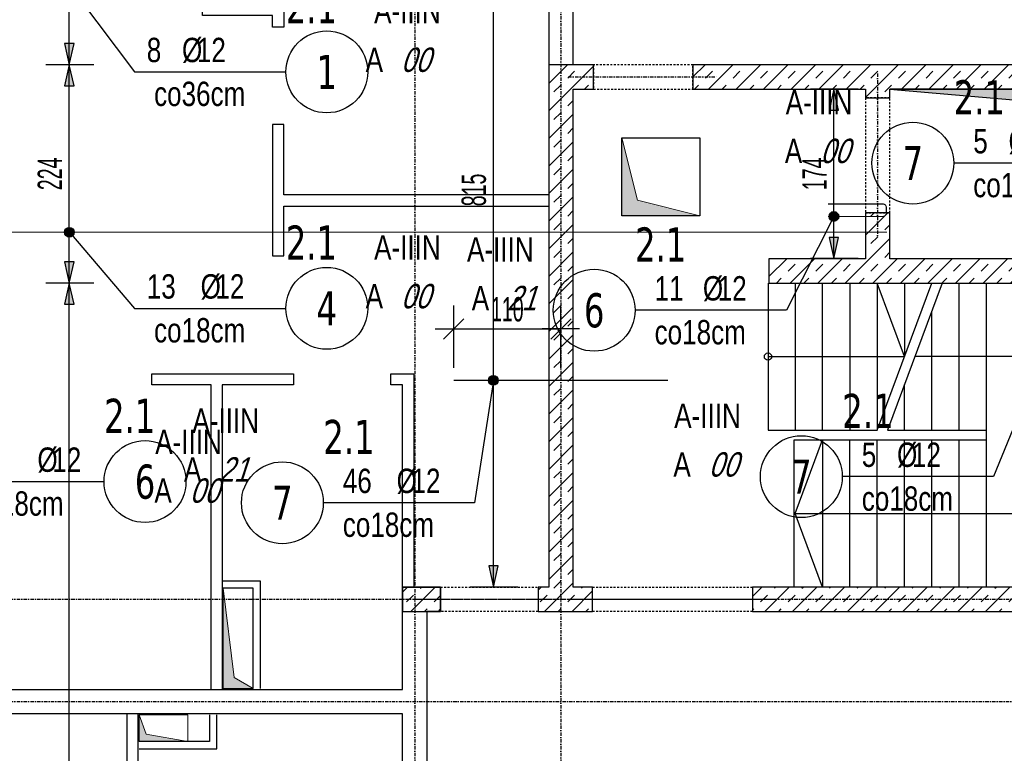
# Model space of a CAD drawing. Header units: millimetres. Extents: x 7622 to 25843, y -22705 to -15125.
# Tile 11 of 45: x 8260 to 9270, y -16852 to -16099. Entities that reach past the tile are written whole.
import ezdxf
from ezdxf.enums import TextEntityAlignment as Align

# ---------------------------------------------------------------- set-up
doc = ezdxf.new("R2010")
doc.units = ezdxf.units.MM
doc.header["$LTSCALE"] = 10
doc.linetypes.add('MO', pattern=[0.7, 0.35, -0.17, 0.01, -0.17])
doc.linetypes.add('MP', pattern=[0.36, 0.2, -0.16])
for name, color, linetype in [('BA_szr', 1, 'Continuous'), ('BA_wym', 1, 'Continuous'), ('BD_lpm', 1, 'MP'), ('BD_osm', 1, 'MO'), ('BD_wic', 1, 'Continuous'), ('BD_wig', 3, 'Continuous'), ('BZ_odn', 1, 'Continuous'), ('BZ_opi1', 7, 'Continuous'), ('BZ_opi2', 4, 'Continuous'), ('BZ_P_wid', 3, 'Continuous'), ('BZ_wym', 1, 'Continuous')]:
    doc.layers.add(name, color=color, linetype=linetype)
doc.layers.add('BZ_pom', color=6, linetype='Continuous', plot=False)
doc.layers.add('Nowe_A-Przebicia_Nr_pióra__1', color=7, linetype='Continuous', lineweight=13)
doc.layers.add('Nowe_A-Przebicia_Nr_pióra__102', color=7, linetype='Continuous', lineweight=5, true_color=0xcccccc)
doc.styles.add('BIKTBG', font='tahoma.ttf', dxfattribs={"width": 0.85})
doc.styles.add('BIKTS', font='bikromsw.shx', dxfattribs={"width": 0.8})
doc.styles.add('BIKWYM', font='bikromsw.shx', dxfattribs={"width": 0.6})
doc.dimstyles.new('BZ_KP_100_cm', dxfattribs={"dimtxt": 25, "dimasz": 1.666667, "dimexe": 24, "dimexo": 0, "dimgap": 0, "dimtad": 0, "dimdec": 1, "dimrnd": 0.5, "dimzin": 9, "dimdsep": 46, "dimtxsty": 'BIKWYM', "dimblk": 'WYM-KR', "dimblk1": 'WYM-KP', "dimblk2": 'WYM-KP', "dimsah": 1, "dimcen": 0, "dimdle": 20, "dimclrd": 256, "dimclre": 256, "dimclrt": 7, "dimadec": 0, "dimazin": 0, "dimtfac": 0.033333, "dimtdec": 1, "dimtmove": 0, "dimatfit": 3, "dimldrblk": 'WYM-KP', "dimfxl": 1, "dimtvp": 0.8, "dimtolj": 1, "dimarcsym": 0})
doc.dimstyles.new('BZ_KR_100_cm', dxfattribs={"dimtxt": 25, "dimasz": 1.666667, "dimexe": 24, "dimexo": 0, "dimgap": 0, "dimtad": 0, "dimdec": 1, "dimrnd": 0.5, "dimzin": 9, "dimdsep": 46, "dimtxsty": 'BIKWYM', "dimblk": 'WYM-KR', "dimcen": 0, "dimdle": 20, "dimclrd": 256, "dimclre": 256, "dimclrt": 7, "dimadec": 0, "dimazin": 0, "dimtfac": 0.033333, "dimtdec": 1, "dimtmove": 0, "dimatfit": 3, "dimldrblk": 'WYM-KR', "dimfxl": 1, "dimtvp": 0.8, "dimtolj": 1, "dimarcsym": 0})
doc.dimstyles.new('BZ_ST_100_cm', dxfattribs={"dimtxt": 25, "dimasz": 1.666667, "dimexe": 24, "dimexo": 0, "dimgap": 0, "dimtad": 0, "dimdec": 1, "dimrnd": 0.5, "dimdsep": 46, "dimtxsty": 'BIKWYM', "dimblk": 'WYM-ST', "dimcen": 0, "dimdle": 20, "dimclrd": 256, "dimclre": 256, "dimclrt": 7, "dimadec": 0, "dimazin": 0, "dimtfac": 0.033333, "dimtdec": 1, "dimtix": 1, "dimtmove": 2, "dimatfit": 3, "dimldrblk": 'WYM-ST', "dimfxl": 25, "dimfxlon": 1, "dimtvp": 0.8, "dimtolj": 1, "dimtzin": 0, "dimarcsym": 0})
pattern_1 = [(45, (2663.26, -19192.657), (-14.142136, 14.142136), []), (45, (2656.188, -19185.586), (-14.142136, 14.142136), [10, -10])]

# ---------------------------------------------------------------- blocks, each defined once
blk = doc.blocks.new('WYM-ST')
blk.add_hatch(color=256).paths.add_polyline_path([(-13, 2.88), (0, 0), (-13, -2.88)])
blk.add_lwpolyline([(0, 0), (-13, 2.88), (-13, -2.88), (0, 0)])
blk = doc.blocks.new('*D174')
at = {"layer": 'BA_wym', "lineweight": -2}
for p, q in [((8335.7, -16369.3), (8286.7, -16369.3)), ((8310.7, -17639.6), (8310.7, -16371)), ((8285.7, -17641.3), (8334.7, -17641.3))]:
    blk.add_line(p, q, dxfattribs=at)
at = {"layer": 'Defpoints', "color": 0}
for p in [(8310.7, -16369.3), (9028.7, -16369.3), (8137.7, -17641.3)]:
    blk.add_point(p, dxfattribs=at)
at = {"layer": 'BA_wym', "lineweight": -2, "xscale": 1.666666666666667, "yscale": 1.666666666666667, "zscale": 1.666666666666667}
for p, rotation in [((8310.7, -16369.3), 90), ((8310.7, -17641.3), 270)]:
    blk.add_blockref('WYM-ST', p, dxfattribs=dict(at, rotation=rotation))
at = {"layer": 'BA_wym', "color": 7, "insert": (8290.7, -17005.3), "char_height": 25, "attachment_point": 5, "rotation": 90, "style": 'BIKWYM'}
blk.add_mtext('\\A1;1272', dxfattribs=at)
blk = doc.blocks.new('*D177')
at = {"layer": 'BA_wym', "lineweight": -2}
for p, q in [((8335.7, -16145.3), (8286.7, -16145.3)), ((8310.7, -16367.6), (8310.7, -16147)), ((8335.7, -16369.3), (8286.7, -16369.3))]:
    blk.add_line(p, q, dxfattribs=at)
at = {"layer": 'Defpoints', "color": 0}
for p in [(8310.7, -16145.3), (9127.7, -16145.3), (9028.7, -16369.3)]:
    blk.add_point(p, dxfattribs=at)
at = {"layer": 'BA_wym', "lineweight": -2, "xscale": 1.666666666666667, "yscale": 1.666666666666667, "zscale": 1.666666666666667}
for p, rotation in [((8310.7, -16145.3), 90), ((8310.7, -16369.3), 270)]:
    blk.add_blockref('WYM-ST', p, dxfattribs=dict(at, rotation=rotation))
at = {"layer": 'BA_wym', "color": 7, "insert": (8290.7, -16257.3), "char_height": 25, "attachment_point": 5, "rotation": 90, "style": 'BIKWYM'}
blk.add_mtext('\\A1;224', dxfattribs=at)
blk = doc.blocks.new('*D178')
at = {"layer": 'BA_wym', "lineweight": -2}
for p, q in [((8335.7, -15866.3), (8286.7, -15866.3)), ((8310.7, -16143.6), (8310.7, -15868)), ((8335.7, -16145.3), (8286.7, -16145.3))]:
    blk.add_line(p, q, dxfattribs=at)
at = {"layer": 'Defpoints', "color": 0}
for p in [(8310.7, -15866.3), (9012.2, -15866.3), (8802.7, -16145.3)]:
    blk.add_point(p, dxfattribs=at)
at = {"layer": 'BA_wym', "lineweight": -2, "xscale": 1.666666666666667, "yscale": 1.666666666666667, "zscale": 1.666666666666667}
for p, rotation in [((8310.7, -15866.3), 90), ((8310.7, -16145.3), 270)]:
    blk.add_blockref('WYM-ST', p, dxfattribs=dict(at, rotation=rotation))
at = {"layer": 'BA_wym', "color": 7, "insert": (8290.7, -16005.8), "char_height": 25, "attachment_point": 5, "rotation": 90, "style": 'BIKWYM'}
blk.add_mtext('\\A1;279', dxfattribs=at)
blk = doc.blocks.new('WYM-KP')
blk.add_hatch(color=256).paths.add_polyline_path([(3, 0, 1), (-3, 0, 1)])
blk.add_circle((0, 0), 3)
blk = doc.blocks.new('WYM-KR')
at = {"color": 7, "linetype": 'ByBlock'}
blk.add_line((6.24, 6.24), (-6.24, -6.24), dxfattribs=at)
at = {"linetype": 'ByBlock'}
blk.add_line((11.52, 0), (-11.52, 0), dxfattribs=at)
blk = doc.blocks.new('bik_BlkOpPret', base_point=(1524.5, 7050.3))
at = {"layer": 'BZ_opi1', "style": 'BIKTS', "width": 0.6}
for tag, p in [('SZTUK', (1533.8, 7057.8)), ('PRZEDR_FI', (1554.7, 7057.8)), ('PRZEKROJ', (1563.3, 7057.8)), ('DLUGOSC', (1568.6, 7024)), ('PRZEDR_L', (1533.8, 7024)), ('UWAGA', (1533.8, 6997.8))]:
    blk.add_attdef(tag, p, '', height=18.8, dxfattribs=at)
at = {"layer": 'BZ_opi2', "style": 'BIKTBG', "width": 0.6}
blk.add_attdef('NUMER', text='', height=26.2, dxfattribs=at).set_placement((1620.8, 7050.3), align=Align.MIDDLE_CENTER)
at = {"layer": 'BZ_pom', "width": 0.6}
for tag, p, height, style in [('POZYCJA', (1589.3, 7087.8), 26.2, 'BIKTBG'), ('GATUNEK', (1630.2, 7087.8), 18.8, 'BIKTS'), ('METODA_L', (1639.1, 7050.3), 18.8, 'BIKTS'), ('EURO_KOD', (1663.7, 7050.3), 18.8, 'BIKTS')]:
    blk.add_attdef(tag, p, '', height=height, dxfattribs=dict(at, style=style))
at = {"layer": 'BZ_wym', "width": 0.6}
for tag, p, height, style, flags in [('PRZEDR_NR', (1533.8, 6969.6), 26.2, 'BIKTBG', 1), ('PRZEDR_SZT', (1533.8, 6941.5), 18.8, 'BIKTS', 1), ('TYP_PRETA', (1533.8, 6913.4), 18.8, 'BIKTS', 3), ('EURO_KOD_SEGMENTY', (1567.6, 6885.3), 18.8, 'BIKTS', 3), ('HAK_1', (1533.8, 6857.1), 18.8, 'BIKTS', 3), ('HAK_2', (1533.8, 6829), 18.8, 'BIKTS', 3), ('ID', (1533.8, 6800.9), 18.8, 'BIKTS', 3), ('ID_C', (1533.8, 6772.8), 18.8, 'BIKTS', 3), ('b_atr_0', (1533.8, 6744.6), 18.8, 'BIKTS', 3)]:
    blk.add_attdef(tag, p, '', height=height, dxfattribs=dict(at, style=style, flags=flags))
blk = doc.blocks.new('*D199')
at = {"layer": 'BA_wym', "lineweight": -2}
for p, q in [((9120.3, -16170.3), (9071.3, -16170.3)), ((9095.3, -16342.6), (9095.3, -16172)), ((9120.3, -16344.3), (9071.3, -16344.3))]:
    blk.add_line(p, q, dxfattribs=at)
at = {"layer": 'Defpoints', "color": 0}
for p in [(9095.3, -16170.3), (9127.7, -16170.3), (9127.7, -16344.3)]:
    blk.add_point(p, dxfattribs=at)
at = {"layer": 'BA_wym', "lineweight": -2, "xscale": 1.666666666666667, "yscale": 1.666666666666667, "zscale": 1.666666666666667}
for p, rotation in [((9095.3, -16170.3), 90), ((9095.3, -16344.3), 270)]:
    blk.add_blockref('WYM-ST', p, dxfattribs=dict(at, rotation=rotation))
at = {"layer": 'BA_wym', "color": 7, "insert": (9075.3, -16257.3), "char_height": 25, "attachment_point": 5, "rotation": 90, "style": 'BIKWYM'}
blk.add_mtext('\\A1;174', dxfattribs=at)
blk = doc.blocks.new('*D207')
at = {"layer": 'BA_wym', "lineweight": -2}
for p, q in [((8770.9, -15866.3), (8721.9, -15866.3)), ((8745.9, -16679.6), (8745.9, -15868)), ((8770.9, -16681.3), (8721.9, -16681.3))]:
    blk.add_line(p, q, dxfattribs=at)
at = {"layer": 'Defpoints', "color": 0}
for p in [(8745.9, -15866.3), (8802.7, -15866.3), (8802.7, -16681.3)]:
    blk.add_point(p, dxfattribs=at)
at = {"layer": 'BA_wym', "lineweight": -2, "xscale": 1.666666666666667, "yscale": 1.666666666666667, "zscale": 1.666666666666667}
for p, rotation in [((8745.9, -15866.3), 89.99915388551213), ((8745.9, -16681.3), 269.9991538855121)]:
    blk.add_blockref('WYM-ST', p, dxfattribs=dict(at, rotation=rotation))
at = {"layer": 'BA_wym', "color": 7, "insert": (8725.9, -16273.8), "char_height": 25, "attachment_point": 5, "rotation": 89.9992, "style": 'BIKWYM'}
blk.add_mtext('\\A1;815', dxfattribs=at)
blk = doc.blocks.new('*D208')
at = {"layer": 'BZ_wym', "lineweight": -2}
for p, q in [((8705.2, -16456.4), (8705.2, -16392.4)), ((8815.2, -16456.4), (8815.2, -16392.4)), ((8706.9, -16416.4), (8813.5, -16416.4))]:
    blk.add_line(p, q, dxfattribs=at)
at = {"layer": 'Defpoints', "color": 0}
for p in [(8815.2, -16416.4), (8705.2, -16469.2), (8815.2, -16469.2)]:
    blk.add_point(p, dxfattribs=at)
at = {"layer": 'BZ_wym', "lineweight": -2, "xscale": 1.666666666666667, "yscale": 1.666666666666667, "zscale": 1.666666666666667, "rotation": 180}
blk.add_blockref('WYM-KR', (8705.2, -16416.4), dxfattribs=at)
at = {"layer": 'BZ_wym', "lineweight": -2, "xscale": 1.666666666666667, "yscale": 1.666666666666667, "zscale": 1.666666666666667}
blk.add_blockref('WYM-KR', (8815.2, -16416.4), dxfattribs=at)
at = {"layer": 'BZ_wym', "color": 7, "insert": (8760.2, -16396.4), "char_height": 25, "attachment_point": 5, "style": 'BIKWYM'}
blk.add_mtext('\\A1;110', dxfattribs=at)

msp = doc.modelspace()

# ---------------------------------------------------------------- hatches: boundary and pattern name
at = {"layer": 'BA_szr'}
h = msp.add_hatch(dxfattribs=at)
h.set_pattern_fill('BIK_ZELBET', color=256, scale=100, angle=45, pattern_type=2)
h.set_pattern_definition(pattern_1)
h.paths.add_polyline_path([(8802.71, -16681.31), (8802.71, -16706.31), (8847.71, -16706.31), (8847.71, -16681.31), (8827.71, -16681.31), (8827.71, -16170.31), (8848.71, -16170.31), (8848.71, -16145.31), (8827.71, -16145.31), (8802.71, -16145.31)])
h = msp.add_hatch(dxfattribs=at)
h.set_pattern_fill('BIK_ZELBET', color=256, scale=100, angle=45, pattern_type=2)
h.set_pattern_definition(pattern_1)
h.paths.add_polyline_path([(8950.71, -16170.31), (9127.71, -16170.31), (9127.71, -16179.31), (9152.71, -16179.31), (9152.71, -16170.31), (9402.71, -16170.31), (9402.71, -16344.31), (9152.71, -16344.31), (9152.71, -16297.31), (9127.71, -16297.31), (9127.67, -16344.31), (9028.71, -16344.31), (9028.71, -16369.31), (9402.71, -16369.31), (9402.71, -16681.31), (9011.71, -16681.31), (9011.71, -16706.31), (9427.71, -16706.31), (9427.71, -16681.31), (9427.71, -16145.31), (9402.71, -16145.31), (8950.71, -16145.31)])
h = msp.add_hatch(dxfattribs=at)
h.set_pattern_fill('BIK_ZELBET', color=256, scale=100, angle=45, pattern_type=2)
h.set_pattern_definition([(45, (-2961.027, -17750.161), (-14.142136, 14.142136), []), (45, (-2968.098, -17743.09), (-14.142136, 14.142136), [10, -10])])
h.paths.add_polyline_path([(8652.75, -16706.31), (8691.75, -16706.31), (8691.75, -16681.31), (8652.75, -16681.31)])
h = msp.add_hatch(dxfattribs=at)
h.set_pattern_fill('BIK_ZELBET', color=256, scale=100, angle=45, pattern_type=2)
h.set_pattern_definition(pattern_1)
h.paths.add_polyline_path([(8791.75, -16706.31), (8802.71, -16706.31), (8802.71, -16681.31), (8791.75, -16681.31)])
at = {"layer": 'BD_wic'}
h = msp.add_hatch(color=9, dxfattribs=at)
h.dxf.hatch_style = 1
h.paths.add_polyline_path([(9152.71, -16170.31), (9382.71, -16190.31), (9402.71, -16344.31), (9402.71, -16170.31)])
at = {"layer": 'Nowe_A-Przebicia_Nr_pióra__102', "linetype": 'Continuous', "lineweight": 5, "true_color": 0xcccccc}
for points in [[(8957.71, -16300.31), (8877.71, -16300.31), (8877.71, -16220.31), (8893.87, -16284.15)], [(8499.21, -16785.31), (8468.71, -16785.31), (8468.71, -16682.35), (8480.03, -16773.99)], [(8432.19, -16839.81), (8382.21, -16839.81), (8382.21, -16812.31), (8389.7, -16832.32)]]:
    msp.add_hatch(color=254, dxfattribs=at).paths.add_polyline_path(points)

# ---------------------------------------------------------------- linework, layer by layer
at = {"layer": 'BD_lpm'}
for points in [[(8848.71, -16170.31), (8950.71, -16170.31), (8950.71, -16145.31), (8848.71, -16145.31)], [(9127.71, -16297.31), (9152.71, -16297.31), (9152.71, -16179.31), (9127.71, -16179.31)], [(8791.75, -16706.31), (8691.75, -16706.31), (8691.75, -16681.31), (8791.75, -16681.31)], [(9011.71, -16706.31), (8847.71, -16706.31), (8847.71, -16681.31), (9011.71, -16681.31)]]:
    msp.add_lwpolyline(points, close=True, dxfattribs=at)
at = {"layer": 'BD_osm', "color": 5}
for p, q in [((9140.21, -16154.31), (9140.21, -16322.31)), ((8822.71, -16157.81), (8975.71, -16157.81)), ((8666.75, -16693.81), (8816.75, -16693.81)), ((8822.71, -16693.81), (9036.71, -16693.81))]:
    msp.add_line(p, q, dxfattribs=at)
at = {"layer": 'BD_osm'}
for points in [[(8665.21, -15430.31), (8665.21, -18302.76)], [(8815.21, -15430.31), (8815.21, -18302.76)], [(7752.71, -16693.81), (11077.71, -16693.81)], [(7752.71, -16798.81), (11077.71, -16798.81)]]:
    msp.add_lwpolyline(points, dxfattribs=at)
at = {"layer": 'BD_wic', "color": 8}
for points in [[(8530.71, -15866.31), (8530.71, -16106.81), (8519.21, -16106.81), (8519.21, -16094.81), (8447.21, -16094.81), (8447.21, -16083.31), (8519.21, -16083.31), (8519.21, -15866.31)], [(8802.71, -16278.81), (8530.71, -16278.81), (8530.71, -16206.81), (8519.21, -16206.81), (8519.21, -16341.31), (8530.71, -16341.31), (8530.71, -16290.31), (8802.71, -16290.31)], [(8456.21, -16786.31), (8456.21, -16473.81), (8395.21, -16473.81), (8395.21, -16462.31), (8540.71, -16462.31), (8540.71, -16473.81), (8467.71, -16473.81), (8467.71, -16786.31)], [(8652.71, -16681.31), (8652.71, -16473.81), (8640.71, -16473.81), (8640.71, -16462.31), (8664.21, -16462.31), (8664.21, -16681.31)], [(8468.71, -16674.85), (8506.71, -16674.85), (8506.71, -16785.31)], [(8499.21, -16785.31), (8499.21, -16682.35), (8468.71, -16682.35)], [(8369.71, -16811.31), (8369.71, -17065.82), (8381.21, -17065.82), (8381.21, -17004.81)], [(8381.21, -17004.81), (8486.19, -17004.81), (8486.19, -16993.31), (8381.21, -16993.31), (8381.21, -16811.31)], [(8382.21, -16847.31), (8462.21, -16847.31), (8462.21, -16812.31)], [(8454.71, -16812.31), (8454.71, -16839.81), (8382.21, -16839.81)]]:
    msp.add_lwpolyline(points, dxfattribs=at)
at = {"layer": 'BD_wic'}
for points in [[(9152.71, -16170.31), (9382.71, -16190.31), (9402.71, -16344.31), (9402.71, -16170.31), (9152.71, -16170.31)], [(9027.71, -16369.31), (9027.71, -16520.31), (9139.71, -16520.31), (9195.71, -16369.31)], [(9027.71, -16444.81), (9167.71, -16444.81), (9139.71, -16369.31), (9139.71, -16520.31)], [(9055.71, -16369.31), (9055.71, -16520.31)], [(9083.71, -16520.31), (9083.71, -16369.31)], [(9111.71, -16369.31), (9111.71, -16520.31)], [(9206.37, -16369.31), (9150.37, -16520.31), (9251.71, -16520.31)], [(9167.71, -16369.31), (9167.71, -16444.81)], [(9223.71, -16520.31), (9223.71, -16369.31)], [(9251.71, -16369.31), (9251.71, -16681.31)], [(9195.71, -16520.31), (9195.71, -16398.07)], [(9055.71, -16605.81), (9083.71, -16530.31), (9083.71, -16681.31), (9055.71, -16605.81), (9327.21, -16605.81), (9327.21, -16444.81), (9178.37, -16444.81)], [(9167.71, -16520.31), (9167.71, -16473.57)], [(9054.71, -16681.31), (9054.71, -16530.31), (9251.71, -16530.31)], [(9111.71, -16681.31), (9111.71, -16530.31)], [(9139.71, -16681.31), (9139.71, -16530.31)], [(9167.71, -16681.31), (9167.71, -16530.31)], [(9195.71, -16681.31), (9195.71, -16530.31)], [(9223.71, -16681.31), (9223.71, -16530.31)]]:
    msp.add_lwpolyline(points, dxfattribs=at)
msp.add_lwpolyline([(8957.71, -16300.31), (8877.71, -16300.31), (8877.71, -16220.31), (8957.71, -16220.31)], close=True, dxfattribs=at)
msp.add_circle((9027.71, -16444.81), 3.75, dxfattribs=at)
at = {"layer": 'BD_wig'}
for points in [[(8892.21, -15866.31), (8892.21, -15841.31), (8827.71, -15841.31), (8827.71, -15790.31), (8802.71, -15790.31), (8802.71, -15841.31), (8755.21, -15841.31), (8755.21, -15866.31), (8802.71, -15866.31), (8802.71, -16681.31), (8791.75, -16681.31), (8791.75, -16706.31), (8847.71, -16706.31), (8847.71, -16681.31), (8827.71, -16681.31), (8827.71, -16170.31), (8848.71, -16170.31), (8848.71, -16145.31), (8827.71, -16145.31), (8827.71, -15866.31), (8892.21, -15866.31)], [(8827.71, -16145.31), (8802.71, -16145.31)], [(9402.71, -16145.31), (8950.71, -16145.31), (8950.71, -16170.31), (9127.71, -16170.31), (9127.71, -16179.31), (9152.71, -16179.31), (9152.71, -16170.31), (9402.71, -16170.31)], [(9402.71, -16344.31), (9152.71, -16344.31), (9152.71, -16297.31), (9127.71, -16297.31), (9127.67, -16344.31), (9028.71, -16344.31), (9028.71, -16369.31), (9402.71, -16369.31)], [(8112.71, -16688.81), (8137.71, -16688.81), (8137.71, -16786.31), (8652.71, -16786.31), (8652.71, -16681.31), (8691.75, -16681.31), (8691.75, -16706.31), (8677.71, -16706.31), (8677.71, -16891.31), (8688.71, -16891.31), (8688.71, -16916.31), (8652.71, -16916.31), (8652.71, -16811.31), (8137.71, -16811.31), (8137.71, -16948.81), (8112.71, -16948.81), (8112.71, -16688.81)], [(9402.71, -16681.31), (9011.71, -16681.31), (9011.71, -16706.31), (9664.21, -16706.31)]]:
    msp.add_lwpolyline(points, dxfattribs=at)
msp.add_lwpolyline([(8652.75, -16706.31), (8691.75, -16706.31), (8691.75, -16681.31), (8652.75, -16681.31)], close=True, dxfattribs=at)
at = {"layer": 'BZ_odn'}
for centre in [(8574.9, -16152.69), (9176.35, -16246.26), (8574.9, -16395.27), (8849.32, -16397.25), (9061.95, -16567.95), (8388.4, -16573.03), (8529.35, -16594.76)]:
    msp.add_circle(centre, 42, dxfattribs=at)
at = {"layer": 'BZ_P_wid', "const_width": 1.2}
msp.add_lwpolyline([(9089.11, -16301.01), (9145.51, -16301.01, 0.4142136), (9149.11, -16297.41), (9149.11, -16291.81, 0.4142136), (9145.51, -16288.21), (9089.11, -16288.21)], format="xyb", dxfattribs=at)
for points in [[(8115.71, -16317.16), (9149.71, -16317.16)], [(8705.21, -16469.22), (8925.21, -16469.22)]]:
    msp.add_lwpolyline(points, dxfattribs=at)
at = {"layer": 'Nowe_A-Przebicia_Nr_pióra__1', "color": 7, "linetype": 'Continuous', "lineweight": 13}
for p, q in [((8893.87, -16284.15), (8877.71, -16220.31)), ((8957.71, -16300.31), (8893.87, -16284.15)), ((8480.03, -16773.99), (8468.71, -16682.35)), ((8468.71, -16785.31), (8468.71, -16682.35)), ((8499.21, -16682.35), (8468.71, -16682.35)), ((8499.21, -16785.31), (8499.21, -16682.35)), ((8499.21, -16785.31), (8480.03, -16773.99)), ((8499.21, -16785.31), (8468.71, -16785.31)), ((8389.7, -16832.32), (8382.21, -16812.31)), ((8382.21, -16812.31), (8432.19, -16812.31)), ((8382.21, -16839.81), (8382.21, -16812.31)), ((8432.19, -16812.31), (8432.19, -16839.81)), ((8432.19, -16839.81), (8389.7, -16832.32)), ((8432.19, -16839.81), (8382.21, -16839.81))]:
    msp.add_line(p, q, dxfattribs=at)

# ---------------------------------------------------------------- block references
ref = msp.add_blockref('bik_BlkOpPret', (8377.66, -16152.69))
ref.add_attrib('NUMER', '1', dxfattribs={"layer": 'BZ_opi2', "height": 35, "style": 'BIKTBG', "width": 0.8}).set_placement((8574.9, -16152.69), align=Align.MIDDLE_CENTER)
ref.add_attrib('POZYCJA', '2.1', (8532.9, -16102.69), dxfattribs={"layer": 'BZ_pom', "height": 35, "style": 'BIKTBG', "width": 0.8})
ref.add_attrib('SZTUK', '8', (8390.16, -16142.69), dxfattribs={"layer": 'BZ_opi1', "height": 25, "style": 'BIKTS', "width": 0.8})
ref.add_attrib('GATUNEK', 'A-IIIN', (8623.49, -16102.69), dxfattribs={"layer": 'BZ_pom', "height": 25, "style": 'BIKTS', "width": 0.8})
ref.add_attrib('PRZEKROJ', '12', (8441.59, -16142.69), dxfattribs={"layer": 'BZ_opi1', "height": 25, "style": 'BIKTS', "width": 0.8})
ref.add_attrib('UWAGA', 'co36cm', (8397.66, -16187.69), dxfattribs={"layer": 'BZ_opi1', "height": 25, "style": 'BIKTS', "width": 0.8})
ref.add_attrib('METODA_L', 'A', (8614.81, -16152.69), dxfattribs={"layer": 'BZ_pom', "height": 25, "style": 'BIKTS', "width": 0.8})
ref.add_attrib('PRZEDR_FI', '%%c', (8426.35, -16142.69), dxfattribs={"layer": 'BZ_opi1', "height": 25, "style": 'BIKTS', "width": 0.8})
ref.add_attrib('EURO_KOD', '00', (8651, -16152.69), dxfattribs={"layer": 'BZ_pom', "height": 25, "style": 'BIKTS', "oblique": 18, "width": 0.8})
ref = msp.add_blockref('bik_BlkOpPret', (9373.58, -16246.26))
ref.add_attrib('NUMER', '7', dxfattribs={"layer": 'BZ_opi2', "height": 35, "style": 'BIKTBG', "width": 0.8}).set_placement((9176.35, -16246.26), align=Align.MIDDLE_CENTER)
ref.add_attrib('POZYCJA', '2.1', (9218.35, -16196.26), dxfattribs={"layer": 'BZ_pom', "height": 35, "style": 'BIKTBG', "width": 0.8})
ref.add_attrib('SZTUK', '5', (9238.35, -16236.26), dxfattribs={"layer": 'BZ_opi1', "height": 25, "style": 'BIKTS', "width": 0.8})
ref.add_attrib('GATUNEK', 'A-IIIN', (9045.86, -16196.26), dxfattribs={"layer": 'BZ_pom', "height": 25, "style": 'BIKTS', "width": 0.8})
ref.add_attrib('PRZEKROJ', '12', (9289.77, -16236.26), dxfattribs={"layer": 'BZ_opi1', "height": 25, "style": 'BIKTS', "width": 0.8})
ref.add_attrib('UWAGA', 'co18cm', (9238.35, -16281.26), dxfattribs={"layer": 'BZ_opi1', "height": 25, "style": 'BIKTS', "width": 0.8})
ref.add_attrib('METODA_L', 'A', (9045.01, -16246.26), dxfattribs={"layer": 'BZ_pom', "height": 25, "style": 'BIKTS', "width": 0.8})
ref.add_attrib('PRZEDR_FI', '%%c', (9274.54, -16236.26), dxfattribs={"layer": 'BZ_opi1', "height": 25, "style": 'BIKTS', "width": 0.8})
ref.add_attrib('EURO_KOD', '00', (9081.2, -16246.26), dxfattribs={"layer": 'BZ_pom', "height": 25, "style": 'BIKTS', "oblique": 18, "width": 0.8})
ref = msp.add_blockref('bik_BlkOpPret', (8377.66, -16395.27))
ref.add_attrib('NUMER', '4', dxfattribs={"layer": 'BZ_opi2', "height": 35, "style": 'BIKTBG', "width": 0.8}).set_placement((8574.9, -16395.27), align=Align.MIDDLE_CENTER)
ref.add_attrib('POZYCJA', '2.1', (8532.9, -16345.27), dxfattribs={"layer": 'BZ_pom', "height": 35, "style": 'BIKTBG', "width": 0.8})
ref.add_attrib('SZTUK', '13', (8390.16, -16385.27), dxfattribs={"layer": 'BZ_opi1', "height": 25, "style": 'BIKTS', "width": 0.8})
ref.add_attrib('GATUNEK', 'A-IIIN', (8623.49, -16345.27), dxfattribs={"layer": 'BZ_pom', "height": 25, "style": 'BIKTS', "width": 0.8})
ref.add_attrib('PRZEKROJ', '12', (8460.64, -16385.27), dxfattribs={"layer": 'BZ_opi1', "height": 25, "style": 'BIKTS', "width": 0.8})
ref.add_attrib('UWAGA', 'co18cm', (8397.66, -16430.27), dxfattribs={"layer": 'BZ_opi1', "height": 25, "style": 'BIKTS', "width": 0.8})
ref.add_attrib('METODA_L', 'A', (8614.81, -16395.27), dxfattribs={"layer": 'BZ_pom', "height": 25, "style": 'BIKTS', "width": 0.8})
ref.add_attrib('PRZEDR_FI', '%%c', (8445.4, -16385.27), dxfattribs={"layer": 'BZ_opi1', "height": 25, "style": 'BIKTS', "width": 0.8})
ref.add_attrib('EURO_KOD', '00', (8651, -16395.27), dxfattribs={"layer": 'BZ_pom', "height": 25, "style": 'BIKTS', "oblique": 18, "width": 0.8})
ref = msp.add_blockref('bik_BlkOpPret', (9046.56, -16397.25))
ref.add_attrib('NUMER', '6', dxfattribs={"layer": 'BZ_opi2', "height": 35, "style": 'BIKTBG', "width": 0.8}).set_placement((8849.32, -16397.25), align=Align.MIDDLE_CENTER)
ref.add_attrib('POZYCJA', '2.1', (8891.32, -16347.25), dxfattribs={"layer": 'BZ_pom', "height": 35, "style": 'BIKTBG', "width": 0.8})
ref.add_attrib('SZTUK', '11', (8911.32, -16387.25), dxfattribs={"layer": 'BZ_opi1', "height": 25, "style": 'BIKTS', "width": 0.8})
ref.add_attrib('GATUNEK', 'A-IIIN', (8718.83, -16347.25), dxfattribs={"layer": 'BZ_pom', "height": 25, "style": 'BIKTS', "width": 0.8})
ref.add_attrib('PRZEKROJ', '12', (8976.09, -16387.25), dxfattribs={"layer": 'BZ_opi1', "height": 25, "style": 'BIKTS', "width": 0.8})
ref.add_attrib('UWAGA', 'co18cm', (8911.32, -16432.25), dxfattribs={"layer": 'BZ_opi1', "height": 25, "style": 'BIKTS', "width": 0.8})
ref.add_attrib('METODA_L', 'A', (8723.7, -16397.25), dxfattribs={"layer": 'BZ_pom', "height": 25, "style": 'BIKTS', "width": 0.8})
ref.add_attrib('PRZEDR_FI', '%%c', (8960.85, -16387.25), dxfattribs={"layer": 'BZ_opi1', "height": 25, "style": 'BIKTS', "width": 0.8})
ref.add_attrib('EURO_KOD', '21', (8759.9, -16397.25), dxfattribs={"layer": 'BZ_pom', "height": 25, "style": 'BIKTS', "oblique": 18, "width": 0.8})
ref = msp.add_blockref('bik_BlkOpPret', (8191.16, -16573.03))
ref.add_attrib('NUMER', '6', dxfattribs={"layer": 'BZ_opi2', "height": 35, "style": 'BIKTBG', "width": 0.8}).set_placement((8388.4, -16573.03), align=Align.MIDDLE_CENTER)
ref.add_attrib('POZYCJA', '2.1', (8346.4, -16523.03), dxfattribs={"layer": 'BZ_pom', "height": 35, "style": 'BIKTBG', "width": 0.8})
ref.add_attrib('SZTUK', '100', (8203.66, -16563.03), dxfattribs={"layer": 'BZ_opi1', "height": 25, "style": 'BIKTS', "width": 0.8})
ref.add_attrib('GATUNEK', 'A-IIIN', (8436.99, -16523.03), dxfattribs={"layer": 'BZ_pom', "height": 25, "style": 'BIKTS', "width": 0.8})
ref.add_attrib('PRZEKROJ', '12', (8293.19, -16563.03), dxfattribs={"layer": 'BZ_opi1', "height": 25, "style": 'BIKTS', "width": 0.8})
ref.add_attrib('UWAGA', 'co18cm', (8211.16, -16608.03), dxfattribs={"layer": 'BZ_opi1', "height": 25, "style": 'BIKTS', "width": 0.8})
ref.add_attrib('METODA_L', 'A', (8428.31, -16573.03), dxfattribs={"layer": 'BZ_pom', "height": 25, "style": 'BIKTS', "width": 0.8})
ref.add_attrib('PRZEDR_FI', '%%c', (8277.95, -16563.03), dxfattribs={"layer": 'BZ_opi1', "height": 25, "style": 'BIKTS', "width": 0.8})
ref.add_attrib('EURO_KOD', '21', (8464.5, -16573.03), dxfattribs={"layer": 'BZ_pom', "height": 25, "style": 'BIKTS', "oblique": 18, "width": 0.8})
ref = msp.add_blockref('bik_BlkOpPret', (9259.19, -16567.95))
ref.add_attrib('NUMER', '7', dxfattribs={"layer": 'BZ_opi2', "height": 35, "style": 'BIKTBG', "width": 0.8}).set_placement((9061.95, -16567.95), align=Align.MIDDLE_CENTER)
ref.add_attrib('POZYCJA', '2.1', (9103.95, -16517.95), dxfattribs={"layer": 'BZ_pom', "height": 35, "style": 'BIKTBG', "width": 0.8})
ref.add_attrib('SZTUK', '5', (9123.95, -16557.95), dxfattribs={"layer": 'BZ_opi1', "height": 25, "style": 'BIKTS', "width": 0.8})
ref.add_attrib('GATUNEK', 'A-IIIN', (8931.46, -16517.95), dxfattribs={"layer": 'BZ_pom', "height": 25, "style": 'BIKTS', "width": 0.8})
ref.add_attrib('PRZEKROJ', '12', (9175.38, -16557.95), dxfattribs={"layer": 'BZ_opi1', "height": 25, "style": 'BIKTS', "width": 0.8})
ref.add_attrib('UWAGA', 'co18cm', (9123.95, -16602.95), dxfattribs={"layer": 'BZ_opi1', "height": 25, "style": 'BIKTS', "width": 0.8})
ref.add_attrib('METODA_L', 'A', (8930.62, -16567.95), dxfattribs={"layer": 'BZ_pom', "height": 25, "style": 'BIKTS', "width": 0.8})
ref.add_attrib('PRZEDR_FI', '%%c', (9160.14, -16557.95), dxfattribs={"layer": 'BZ_opi1', "height": 25, "style": 'BIKTS', "width": 0.8})
ref.add_attrib('EURO_KOD', '00', (8966.81, -16567.95), dxfattribs={"layer": 'BZ_pom', "height": 25, "style": 'BIKTS', "oblique": 18, "width": 0.8})
ref = msp.add_blockref('bik_BlkOpPret', (8726.59, -16594.76))
ref.add_attrib('NUMER', '7', dxfattribs={"layer": 'BZ_opi2', "height": 35, "style": 'BIKTBG', "width": 0.8}).set_placement((8529.35, -16594.76), align=Align.MIDDLE_CENTER)
ref.add_attrib('POZYCJA', '2.1', (8571.35, -16544.76), dxfattribs={"layer": 'BZ_pom', "height": 35, "style": 'BIKTBG', "width": 0.8})
ref.add_attrib('SZTUK', '46', (8591.35, -16584.76), dxfattribs={"layer": 'BZ_opi1', "height": 25, "style": 'BIKTS', "width": 0.8})
ref.add_attrib('GATUNEK', 'A-IIIN', (8398.86, -16544.76), dxfattribs={"layer": 'BZ_pom', "height": 25, "style": 'BIKTS', "width": 0.8})
ref.add_attrib('PRZEKROJ', '12', (8661.83, -16584.76), dxfattribs={"layer": 'BZ_opi1', "height": 25, "style": 'BIKTS', "width": 0.8})
ref.add_attrib('UWAGA', 'co18cm', (8591.35, -16629.76), dxfattribs={"layer": 'BZ_opi1', "height": 25, "style": 'BIKTS', "width": 0.8})
ref.add_attrib('METODA_L', 'A', (8398.02, -16594.76), dxfattribs={"layer": 'BZ_pom', "height": 25, "style": 'BIKTS', "width": 0.8})
ref.add_attrib('PRZEDR_FI', '%%c', (8646.59, -16584.76), dxfattribs={"layer": 'BZ_opi1', "height": 25, "style": 'BIKTS', "width": 0.8})
ref.add_attrib('EURO_KOD', '00', (8434.21, -16594.76), dxfattribs={"layer": 'BZ_pom', "height": 25, "style": 'BIKTS', "oblique": 18, "width": 0.8})

# ---------------------------------------------------------------- dimensions: what is measured, and where the dimension line sits
at = {"layer": 'BA_wym'}
for base, p1, p2, angle, picture, middle in [((8310.73, -15866.31), (8802.71, -16145.31), (9012.21, -15866.31), 90, '*D178', (8290.73, -16005.81)), ((8745.9, -15866.31), (8802.71, -16681.31), (8802.71, -15866.31), 89.99915, '*D207', (8725.9, -16273.81)), ((8310.73, -16145.31), (9028.71, -16369.31), (9127.71, -16145.31), 90, '*D177', (8290.73, -16257.31)), ((9095.3, -16170.31), (9127.67, -16344.31), (9127.71, -16170.31), 90, '*D199', (9075.3, -16257.31)), ((8310.73, -16369.31), (8137.71, -17641.31), (9028.71, -16369.31), 90, '*D174', (8290.73, -17005.31))]:
    dim = msp.add_linear_dim(base=base, p1=p1, p2=p2, angle=angle, dimstyle='BZ_ST_100_cm', override={"dimrnd": 1, "dimblk": 'WYM-ST'}, dxfattribs=at)
    dim.commit()
    dim.dimension.update_dxf_attribs({"geometry": picture, "text_midpoint": middle})
at = {"layer": 'BZ_wym'}
dim = msp.add_linear_dim(base=(8815.21, -16416.36), p1=(8705.21, -16469.22), p2=(8815.21, -16469.22), dimstyle='BZ_KR_100_cm', override={"dimatfit": 1, "dimfxl": 40, "dimfxlon": 1}, dxfattribs=at)
dim.commit()
dim.dimension.update_dxf_attribs({"geometry": '*D208', "text_midpoint": (8760.21, -16396.36)})

# ---------------------------------------------------------------- leaders
at = {"layer": 'BZ_odn'}
for points in [[(8310.73, -16063.77), (8377.66, -16152.69), (8532.9, -16152.69)], [(9329.67, -16108.74), (9373.58, -16246.26), (9218.35, -16246.26)], [(9095.3, -16301.01), (9046.56, -16397.25), (8891.32, -16397.25)], [(8310.73, -16317.16), (8377.66, -16395.27), (8532.9, -16395.27)], [(9329.67, -16394.6), (9259.19, -16567.95), (9103.95, -16567.95)], [(8745.89, -16469.22), (8726.59, -16594.76), (8571.35, -16594.76)], [(8174.54, -16649.23), (8191.16, -16573.03), (8346.4, -16573.03)]]:
    msp.add_leader(points, dimstyle='BZ_KP_100_cm', dxfattribs=at)

doc.saveas('drawing.dxf')
